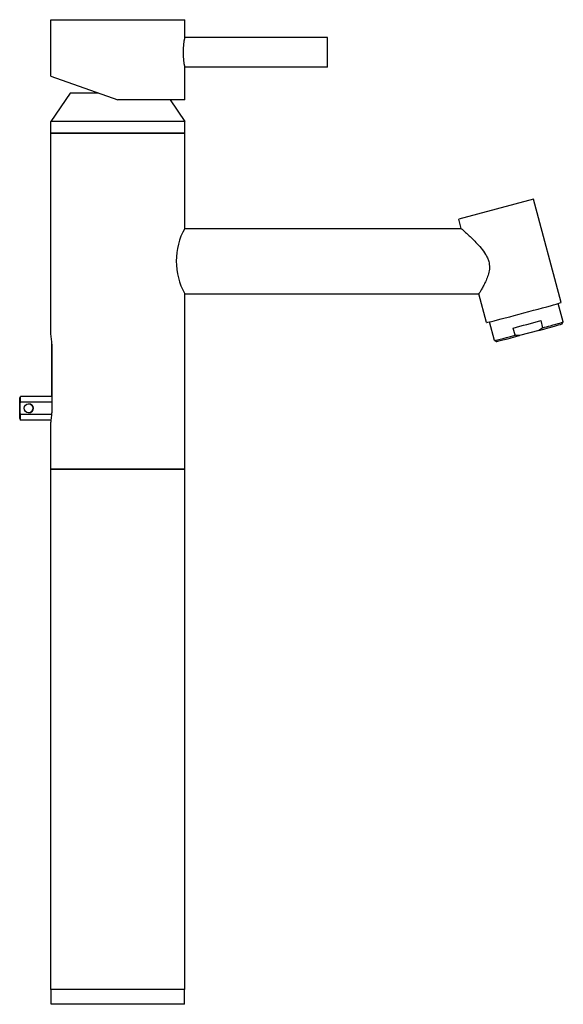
# Model space of a CAD drawing. Header units: millimetres. Extents: x -0.033 to 0.15, y 0 to 0.331.
import ezdxf

# ---------------------------------------------------------------- set-up
doc = ezdxf.new("R2010")
doc.units = ezdxf.units.MM
doc.layers.add('BLOCKS', color=3, linetype='Continuous')

msp = doc.modelspace()

# ---------------------------------------------------------------- linework, layer by layer
at = {"layer": 'BLOCKS'}
for p, q in [((-0.02250000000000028, 0.3121999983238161), (-0.02250000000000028, 0.3312000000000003)), ((0.0225, 0.3251999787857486), (0.0225, 0.3312000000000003)), ((-0.02250000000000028, 0.3311999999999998), (0.02249999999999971, 0.3311999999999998)), ((0.07049998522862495, 0.3252000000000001), (0.0225, 0.3252000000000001)), ((0.0225, 0.3042000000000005), (0.0225, 0.3152000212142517)), ((0.07049998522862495, 0.3152000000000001), (0.02249999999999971, 0.3152000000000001)), ((-0.02250000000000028, 0.3121999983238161), (1.38105148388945e-05, 0.3042000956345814)), ((-0.01600000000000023, 0.3065000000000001), (-0.02250000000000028, 0.2970000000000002)), ((-0.006455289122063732, 0.3065000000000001), (-0.01600000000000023, 0.3065000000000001)), ((1.456509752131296e-05, 0.3042000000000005), (1.407959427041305e-05, 0.3042000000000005)), ((0.02249999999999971, 0.3042000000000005), (1.456509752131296e-05, 0.3042000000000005)), ((0.01757368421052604, 0.3042000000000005), (0.02249999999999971, 0.2970000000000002)), ((-0.02250000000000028, 0.2930000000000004), (-0.02250000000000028, 0.2970000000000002)), ((0.02249999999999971, 0.2970000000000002), (-0.02250000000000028, 0.2970000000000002)), ((0.02249999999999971, 0.2930000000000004), (0.02249999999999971, 0.2970000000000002)), ((-0.02250000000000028, 0.2930000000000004), (0.02249999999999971, 0.2930000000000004)), ((0.02249999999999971, 0.2930000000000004), (-0.02250000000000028, 0.2930000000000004)), ((-0.0225, 0.2254999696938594), (-0.02250000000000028, 0.2930000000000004)), ((0.0225, 0.2609999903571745), (0.0225, 0.2930000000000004)), ((0.1397797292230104, 0.2708423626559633), (0.1146657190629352, 0.2641128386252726)), ((0.1490969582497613, 0.2360712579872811), (0.1397797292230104, 0.2708423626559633)), ((0.115500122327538, 0.2609989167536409), (0.1146657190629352, 0.2641128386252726)), ((0.02249999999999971, 0.261), (0.1154998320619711, 0.261)), ((0.0225, 0.1800000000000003), (0.0225, 0.2390000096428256)), ((0.02249999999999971, 0.2390000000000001), (0.1213952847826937, 0.2390000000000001)), ((0.1239829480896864, 0.2293417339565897), (0.1213949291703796, 0.2390000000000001)), ((0.1498133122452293, 0.2295343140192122), (0.1481453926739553, 0.2357588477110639)), ((0.1266311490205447, 0.2233224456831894), (0.124963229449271, 0.2295469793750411)), ((0.1422147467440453, 0.2299597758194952), (0.1428617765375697, 0.2275451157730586)), ((0.1494594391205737, 0.2289204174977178), (0.1498129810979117, 0.2295326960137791)), ((0.133596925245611, 0.225062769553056), (0.1329498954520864, 0.2274774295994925)), ((0.141598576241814, 0.2266890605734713), (0.1351189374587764, 0.2249529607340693)), ((-0.02222837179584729, 0.2044966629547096), (-0.02222837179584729, 0.2220000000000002)), ((-0.02222384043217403, 0.2220000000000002), (-0.02222384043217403, 0.1990000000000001)), ((0.1272445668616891, 0.2229677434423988), (0.1266322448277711, 0.2233212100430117)), ((-0.03300006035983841, 0.2039966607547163), (-0.03271138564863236, 0.2044966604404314)), ((-0.02222384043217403, 0.2044966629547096), (-0.03271138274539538, 0.2044966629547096)), ((-0.03270918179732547, 0.20260379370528), (-0.02222384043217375, 0.20260379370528)), ((-0.03300225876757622, 0.2013273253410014), (-0.03300225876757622, 0.1996660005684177)), ((-0.0329978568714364, 0.1996660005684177), (-0.0329978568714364, 0.2013273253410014)), ((-0.03300006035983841, 0.1969966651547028), (-0.03271138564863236, 0.1964966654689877)), ((-0.02236505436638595, 0.1964966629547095), (-0.03271138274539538, 0.1964966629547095)), ((-0.02223225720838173, 0.1983895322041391), (-0.03270918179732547, 0.1983895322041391)), ((-0.0225, 0.1800000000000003), (-0.0225, 0.1955000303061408)), ((0.0225, 0.1800000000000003), (-0.0225, 0.1800000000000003)), ((-0.0225, 0.1800000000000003), (0.02139877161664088, 0.1800000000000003)), ((-0.0225, 0.005), (-0.0225, 0.1800000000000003)), ((0.02139877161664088, 0.1800000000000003), (0.0225, 0.1800000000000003)), ((0.0225, 0.005), (0.02249999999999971, 0.1800000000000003)), ((0.02139877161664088, 0.005), (-0.0225, 0.005)), ((-0.02240000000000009, 0), (-0.02240000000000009, 0.005)), ((0.0225, 0.005), (0.02139877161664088, 0.005)), ((0.02239999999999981, 0), (0.02239999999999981, 0.005)), ((0.02239999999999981, 0), (-0.02240000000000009, 0))]:
    msp.add_line(p, q, dxfattribs=at)
for centre, radius, start, end in [((0.04456722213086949, 0.3202000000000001), 0.02262657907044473, 167.2335111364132, 192.7664888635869), ((0.04218362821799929, 0.2500000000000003), 0.02254872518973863, 150.8018135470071, 209.1981864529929), ((-0.0446886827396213, 0.221988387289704), 0.02246484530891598, 0.02961780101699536, 8.99312261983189), ((-0.04544221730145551, 0.22195898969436), 0.02321388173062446, 0.1012204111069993, 8.774064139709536), ((-0.0446886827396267, 0.1990116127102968), 0.02246484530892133, 351.0068773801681, 359.9703821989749), ((-0.04850610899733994, 0.199445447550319), 0.0263036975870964, 351.3733093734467, 353.5633073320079)]:
    msp.add_arc(centre, radius, start, end, dxfattribs=at)
for centre, major_axis, ratio, start_param, end_param in [((0.07049998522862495, 0.3202000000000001), (1.567728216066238e-18, -0.005000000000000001), 0.0006473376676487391, 1.570796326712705, 3.141592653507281), ((0.07049998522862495, 0.3202000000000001), (1.567728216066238e-18, -0.005000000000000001), 0.0006473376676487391, -8.21918090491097e-11, 1.570796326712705), ((0.02157828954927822, 0.2965277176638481), (-0.0350387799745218, 0.01245823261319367), 0.0001609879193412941, 5.375388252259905, 5.37539799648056), ((0.1365399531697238, 0.2327064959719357), (-0.01255700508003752, -0.003364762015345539), 0.01109454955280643, -1.866615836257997e-14, 3.141592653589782), ((0.1375752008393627, 0.2288430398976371), (-0.01159108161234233, -0.003105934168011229), 0.01109454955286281, 1.157355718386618, 1.97963144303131), ((0.1383516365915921, 0.2259454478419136), (-0.01110811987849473, -0.002976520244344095), 0.01109454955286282, 1.864456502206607, 3.130497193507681), ((0.138222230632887, 0.2264283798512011), (0.01159108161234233, 0.003105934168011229), 0.01109454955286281, 5.384890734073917, 6.283185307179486), ((0.138222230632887, 0.2264283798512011), (0.01159108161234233, 0.003105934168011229), 0.01109454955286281, 5.121224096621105, 5.384786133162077), ((0.138222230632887, 0.2264283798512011), (0.01159108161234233, 0.003105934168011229), 0.01109454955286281, 3.141592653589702, 4.298948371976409), ((0.1383516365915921, 0.2259454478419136), (-0.01110811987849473, -0.002976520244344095), 0.01109454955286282, 0.01109546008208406, 1.272530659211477), ((-0.03300005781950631, 0.2004966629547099), (-9.237345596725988e-19, 0.003500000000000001), 0.0006473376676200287, 4.952007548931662, 7.614363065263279), ((-0.03271138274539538, 0.2004966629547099), (1.055696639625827e-18, -0.004), 0.0006473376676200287, 2.1256073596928, 3.142713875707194), ((-0.03300005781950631, 0.2004966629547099), (-9.237345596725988e-19, 0.003500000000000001), 0.0006473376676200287, 1.810414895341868, 4.47277041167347), ((-0.02999785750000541, 0.2004987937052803), (-1.583828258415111e-19, 0.0015), 0.9999997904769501, 1.570796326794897, 7.853981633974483), ((-0.03000225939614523, 0.2004987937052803), (-1.583828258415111e-19, 0.0015), 0.9999997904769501, 3.143059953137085, 6.28171800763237), ((-0.03271138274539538, 0.2004966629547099), (1.055696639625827e-18, -0.004), 0.0006473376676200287, 6.282064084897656, 7.299170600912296)]:
    msp.add_ellipse(centre, major_axis=major_axis, ratio=ratio, start_param=start_param, end_param=end_param, dxfattribs=at)
msp.add_open_spline([(0.1155001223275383, 0.2609989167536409), (0.1155028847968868, 0.2609887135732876), (0.1155888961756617, 0.260905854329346), (0.1159183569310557, 0.2606013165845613), (0.1161637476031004, 0.260377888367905), (0.1167740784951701, 0.2598204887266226), (0.1171394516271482, 0.2594860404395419), (0.1179351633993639, 0.2587472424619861), (0.1183653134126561, 0.2583428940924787), (0.1193095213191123, 0.2574344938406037), (0.1198677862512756, 0.2568848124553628), (0.1210098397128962, 0.2556986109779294), (0.1215937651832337, 0.2550624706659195), (0.1227076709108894, 0.2537177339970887), (0.123237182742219, 0.2530107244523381), (0.1239143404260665, 0.2518886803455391), (0.1241202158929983, 0.2515042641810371), (0.1244764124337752, 0.250710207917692), (0.1246266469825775, 0.2503005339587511), (0.1248322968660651, 0.2495330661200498), (0.1248986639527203, 0.2491862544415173), (0.1249784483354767, 0.2484901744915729), (0.1249918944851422, 0.2481409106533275), (0.1249601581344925, 0.2470996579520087), (0.1248423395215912, 0.2464137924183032), (0.1244975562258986, 0.2451041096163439), (0.1242715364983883, 0.2444777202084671), (0.1237910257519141, 0.2433150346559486), (0.1235366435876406, 0.2427788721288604), (0.1230482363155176, 0.2418091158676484), (0.1227958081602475, 0.2413427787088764), (0.1223300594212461, 0.2405146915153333), (0.1221169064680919, 0.2401529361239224), (0.121765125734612, 0.2395693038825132), (0.1216262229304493, 0.2393469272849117), (0.1214464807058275, 0.2390665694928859), (0.121400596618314, 0.239000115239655), (0.1213952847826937, 0.2390000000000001)], degree=3, knots=[19.40620380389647, 19.40620380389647, 19.40620380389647, 19.40620380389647, 21.58133234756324, 21.58133234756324, 23.78639483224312, 23.78639483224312, 25.99145731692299, 25.99145731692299, 28.19651980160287, 28.19651980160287, 30.83646376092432, 30.83646376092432, 33.47640772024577, 33.47640772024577, 36.11635167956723, 36.11635167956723, 37.43632365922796, 37.43632365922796, 38.75629563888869, 38.75629563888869, 39.82009971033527, 39.82009971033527, 40.88390378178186, 40.88390378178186, 43.01151192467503, 43.01151192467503, 45.13912006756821, 45.13912006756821, 47.26672821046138, 47.26672821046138, 49.46676579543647, 49.46676579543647, 51.66680338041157, 51.66680338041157, 53.86684096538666, 53.86684096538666, 55.94260663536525, 55.94260663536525, 55.94260663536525, 55.94260663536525], dxfattribs=at)
for points, weights in [([(0.1428617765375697, 0.2275451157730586), (0.1422268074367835, 0.2270704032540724), (0.141598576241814, 0.2266890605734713)], [1.010922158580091, 1.007343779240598, 1]), ([(0.1351189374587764, 0.2249529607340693), (0.1343841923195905, 0.224969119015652), (0.133596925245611, 0.225062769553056)], [1, 1.007343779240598, 1.010922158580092]), ([(-0.0329978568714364, 0.2013273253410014), (-0.03291623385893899, 0.2019230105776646), (-0.03270918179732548, 0.2026037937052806)], [1, 1.12405205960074, 1.226893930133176]), ([(-0.03270918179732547, 0.1983895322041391), (-0.03291623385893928, 0.1990703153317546), (-0.0329978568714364, 0.1996660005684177)], [1.226893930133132, 1.124052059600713, 1])]:
    msp.add_rational_spline(points, weights, degree=2, dxfattribs=at)

doc.saveas('drawing.dxf')
